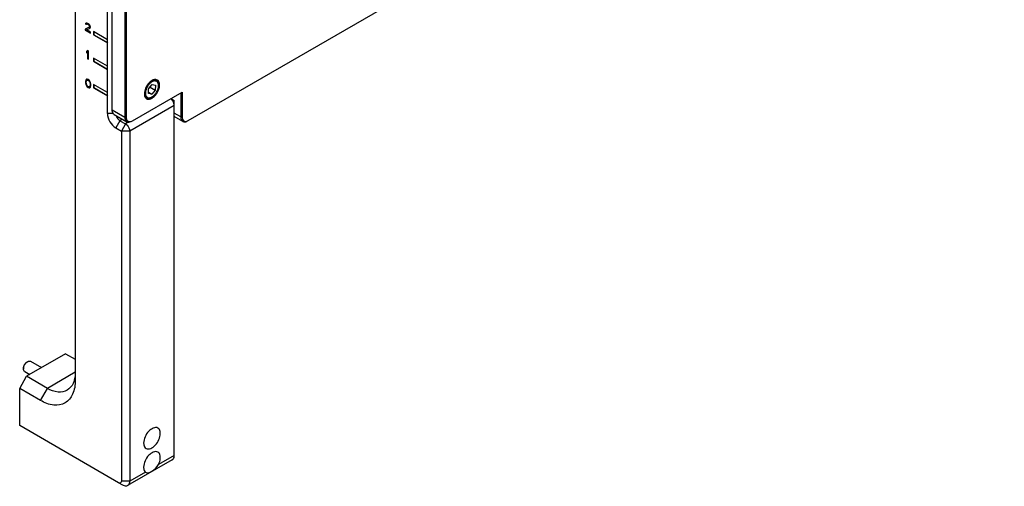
# Model space of a CAD drawing. Header units: inches. Extents: x 0 to 34, y 0 to 22.
# Tile 6 of 15: x 5.3 to 8.6, y 12.2 to 13.7. Entities that reach past the tile are written whole.
import ezdxf

# ---------------------------------------------------------------- set-up
doc = ezdxf.new("R2010")
doc.units = ezdxf.units.IN
doc.header["$LTSCALE"] = 1.87
doc.header["$MEASUREMENT"] = 0
doc.layers.get('0').update_dxf_attribs({"linetype": 'CONTINUOUS'})
doc.layers.add('02___PRT_ALL_AXES', color=7, linetype='CONTINUOUS')

msp = doc.modelspace()

# ---------------------------------------------------------------- linework, layer by layer
at = {"color": 7, "linetype": 'CONTINUOUS'}
for p, q in [((5.4711, 16.0286), (5.4711, 12.5088)), ((5.8489, 13.3759), (8.575, 14.95)), ((5.5788, 13.3994), (5.5788, 14.8138)), ((5.5948, 13.4114), (5.5948, 14.4293)), ((5.6365, 14.4052), (5.6365, 13.3873)), ((5.6412, 14.4052), (5.6412, 13.3873)), ((5.5181, 13.6873), (5.5045, 13.6809)), ((5.5055, 13.7003), (5.505, 13.6983)), ((5.505, 13.6983), (5.5059, 13.6988)), ((5.505, 13.6983), (5.5074, 13.6969)), ((5.5074, 13.7014), (5.5055, 13.7003)), ((5.5055, 13.7003), (5.5064, 13.7008)), ((5.5064, 13.7008), (5.5059, 13.6988)), ((5.5059, 13.6988), (5.5079, 13.6977)), ((5.5094, 13.7015), (5.5074, 13.7014)), ((5.5074, 13.6969), (5.5084, 13.698)), ((5.5084, 13.698), (5.5093, 13.6986)), ((5.5084, 13.698), (5.5098, 13.6983)), ((5.5127, 13.7001), (5.5094, 13.7015)), ((5.5098, 13.6983), (5.5108, 13.6989)), ((5.5098, 13.6983), (5.5123, 13.6975)), ((5.5099, 13.6987), (5.5108, 13.6989)), ((5.5108, 13.6989), (5.5132, 13.698)), ((5.5123, 13.6975), (5.5132, 13.698)), ((5.5123, 13.6975), (5.5142, 13.6964)), ((5.5147, 13.699), (5.5127, 13.7001)), ((5.5132, 13.698), (5.5151, 13.6969)), ((5.5142, 13.6964), (5.5151, 13.6969)), ((5.5142, 13.6964), (5.5166, 13.6944)), ((5.5176, 13.6967), (5.5147, 13.699)), ((5.5151, 13.6969), (5.5175, 13.695)), ((5.5166, 13.6944), (5.5175, 13.695)), ((5.5166, 13.6944), (5.5181, 13.6924)), ((5.5175, 13.695), (5.519, 13.693)), ((5.5195, 13.6945), (5.5176, 13.6967)), ((5.5181, 13.6924), (5.519, 13.693)), ((5.5181, 13.6924), (5.519, 13.6902)), ((5.519, 13.689), (5.5181, 13.6873)), ((5.5181, 13.6873), (5.5185, 13.6876)), ((5.519, 13.693), (5.52, 13.6907)), ((5.519, 13.6902), (5.52, 13.6907)), ((5.519, 13.6902), (5.519, 13.689)), ((5.52, 13.6896), (5.519, 13.6879)), ((5.519, 13.689), (5.52, 13.6896)), ((5.5214, 13.6911), (5.5195, 13.6945)), ((5.52, 13.6907), (5.52, 13.6896)), ((5.5205, 13.6842), (5.5214, 13.6854)), ((5.5219, 13.6885), (5.5214, 13.6911)), ((5.5214, 13.6854), (5.5219, 13.6874)), ((5.5219, 13.6874), (5.5219, 13.6885)), ((5.5045, 13.6809), (5.5045, 13.678)), ((5.5045, 13.678), (5.5055, 13.6786)), ((5.5045, 13.678), (5.5219, 13.668)), ((5.5055, 13.6809), (5.5055, 13.6786)), ((5.5055, 13.6786), (5.5219, 13.6691)), ((5.5084, 13.6787), (5.5205, 13.6842)), ((5.5084, 13.6787), (5.5093, 13.6792)), ((5.5219, 13.6708), (5.5084, 13.6787)), ((5.5219, 13.668), (5.5219, 13.6708)), ((5.5788, 13.6459), (5.5324, 13.6727)), ((5.5324, 13.6727), (5.5324, 13.662)), ((5.5324, 13.662), (5.5333, 13.6625)), ((5.5324, 13.662), (5.5788, 13.6352)), ((5.5333, 13.6721), (5.5333, 13.6625)), ((5.5333, 13.6625), (5.5788, 13.6362)), ((5.5792, 13.636), (5.5797, 13.6357)), ((5.5121, 13.6092), (5.5092, 13.6069)), ((5.5092, 13.6069), (5.5101, 13.6074)), ((5.5092, 13.6069), (5.5092, 13.6023)), ((5.5092, 13.6023), (5.5121, 13.6046)), ((5.5101, 13.6074), (5.5101, 13.6028)), ((5.515, 13.6075), (5.5121, 13.6092)), ((5.5121, 13.6046), (5.513, 13.6052)), ((5.5121, 13.6046), (5.5121, 13.5824)), ((5.513, 13.6052), (5.513, 13.5829)), ((5.515, 13.5807), (5.515, 13.6075)), ((5.5121, 13.5824), (5.513, 13.5829)), ((5.5121, 13.5824), (5.515, 13.5807)), ((5.513, 13.5829), (5.515, 13.5818)), ((5.5788, 13.5575), (5.5324, 13.5843)), ((5.5324, 13.5843), (5.5324, 13.5736)), ((5.5324, 13.5736), (5.5333, 13.5741)), ((5.5324, 13.5736), (5.5788, 13.5468)), ((5.5333, 13.5837), (5.5333, 13.5741)), ((5.5333, 13.5741), (5.5788, 13.5478)), ((5.5792, 13.5476), (5.5797, 13.5473)), ((5.5062, 13.5097), (5.5057, 13.5071)), ((5.5057, 13.5071), (5.5066, 13.5076)), ((5.5057, 13.5071), (5.5057, 13.502)), ((5.5057, 13.502), (5.5066, 13.5025)), ((5.5057, 13.502), (5.5062, 13.4989)), ((5.5067, 13.5111), (5.5062, 13.5097)), ((5.5062, 13.5097), (5.5071, 13.5102)), ((5.5062, 13.4989), (5.5071, 13.4994)), ((5.5062, 13.4989), (5.5067, 13.4969)), ((5.5071, 13.5102), (5.5066, 13.5076)), ((5.5066, 13.5076), (5.5066, 13.5025)), ((5.5066, 13.5025), (5.5071, 13.4994)), ((5.5076, 13.5128), (5.5067, 13.5111)), ((5.5067, 13.5111), (5.5076, 13.5116)), ((5.5067, 13.4969), (5.5076, 13.4974)), ((5.5067, 13.4969), (5.5076, 13.494)), ((5.5076, 13.5116), (5.5071, 13.5102)), ((5.5071, 13.4994), (5.5076, 13.4974)), ((5.5091, 13.5137), (5.5076, 13.5128)), ((5.5076, 13.5128), (5.5085, 13.5134)), ((5.5083, 13.5129), (5.5076, 13.5116)), ((5.5076, 13.4974), (5.5085, 13.4946)), ((5.5076, 13.494), (5.5085, 13.4946)), ((5.5076, 13.494), (5.5091, 13.4915)), ((5.5081, 13.5051), (5.5086, 13.5083)), ((5.5081, 13.5012), (5.5081, 13.5051)), ((5.5086, 13.4975), (5.5081, 13.5012)), ((5.5085, 13.4946), (5.51, 13.492)), ((5.5086, 13.5083), (5.5105, 13.5106)), ((5.5105, 13.4929), (5.5086, 13.4975)), ((5.5115, 13.514), (5.5091, 13.5137)), ((5.5091, 13.4915), (5.51, 13.492)), ((5.5091, 13.4915), (5.5115, 13.4884)), ((5.51, 13.492), (5.5124, 13.4889)), ((5.5105, 13.5106), (5.5114, 13.5111)), ((5.5105, 13.5106), (5.512, 13.5109)), ((5.512, 13.4909), (5.5105, 13.4929)), ((5.5144, 13.5129), (5.5115, 13.514)), ((5.5115, 13.4884), (5.5124, 13.4889)), ((5.5115, 13.4884), (5.5144, 13.4861)), ((5.512, 13.5109), (5.5129, 13.5114)), ((5.512, 13.5109), (5.5144, 13.5101)), ((5.5144, 13.489), (5.512, 13.4909)), ((5.5121, 13.5113), (5.5129, 13.5114)), ((5.5124, 13.4889), (5.5153, 13.4867)), ((5.5129, 13.5114), (5.5153, 13.5106)), ((5.5173, 13.5107), (5.5144, 13.5129)), ((5.5144, 13.5101), (5.5153, 13.5106)), ((5.5144, 13.5101), (5.5168, 13.5081)), ((5.5168, 13.4882), (5.5144, 13.489)), ((5.5153, 13.5106), (5.5177, 13.5086)), ((5.5168, 13.5081), (5.5177, 13.5086)), ((5.5168, 13.5081), (5.5183, 13.5061)), ((5.5183, 13.4885), (5.5168, 13.4882)), ((5.5197, 13.5076), (5.5173, 13.5107)), ((5.5177, 13.5086), (5.5192, 13.5067)), ((5.5183, 13.5061), (5.5192, 13.5067)), ((5.5183, 13.5061), (5.5202, 13.5016)), ((5.5202, 13.4908), (5.5183, 13.4885)), ((5.5183, 13.4885), (5.5192, 13.489)), ((5.5192, 13.5067), (5.5211, 13.5021)), ((5.5212, 13.505), (5.5197, 13.5076)), ((5.5202, 13.5016), (5.5211, 13.5021)), ((5.5202, 13.5016), (5.5207, 13.4979)), ((5.5207, 13.4939), (5.5202, 13.4908)), ((5.5202, 13.4908), (5.5211, 13.4913)), ((5.5207, 13.4979), (5.5216, 13.4984)), ((5.5207, 13.4979), (5.5207, 13.4939)), ((5.5207, 13.4939), (5.5216, 13.4944)), ((5.5211, 13.4913), (5.5208, 13.4909)), ((5.5211, 13.5021), (5.5216, 13.4984)), ((5.5216, 13.4944), (5.5211, 13.4913)), ((5.5221, 13.5022), (5.5212, 13.505)), ((5.5212, 13.4862), (5.5221, 13.4879)), ((5.5216, 13.4984), (5.5216, 13.4944)), ((5.5226, 13.5002), (5.5221, 13.5022)), ((5.5221, 13.4879), (5.5226, 13.4894)), ((5.5231, 13.4971), (5.5226, 13.5002)), ((5.5226, 13.4894), (5.5231, 13.4919)), ((5.5231, 13.4919), (5.5231, 13.4971)), ((5.5788, 13.4691), (5.5324, 13.4959)), ((5.5324, 13.4959), (5.5324, 13.4852)), ((5.5333, 13.4953), (5.5333, 13.4857)), ((5.7164, 13.4823), (5.7285, 13.4959)), ((5.7211, 13.4876), (5.7385, 13.4776)), ((5.7285, 13.4959), (5.7395, 13.4936)), ((5.7425, 13.5092), (5.737, 13.5123)), ((5.7395, 13.4936), (5.7385, 13.4776)), ((5.7493, 13.4925), (5.7493, 13.4941)), ((5.5144, 13.4861), (5.5153, 13.4867)), ((5.5144, 13.4861), (5.5173, 13.485)), ((5.5153, 13.4867), (5.5182, 13.4856)), ((5.5173, 13.485), (5.5182, 13.4856)), ((5.5173, 13.485), (5.5197, 13.4853)), ((5.5197, 13.4853), (5.5212, 13.4862)), ((5.5324, 13.4852), (5.5333, 13.4857)), ((5.5324, 13.4852), (5.5788, 13.4584)), ((5.5333, 13.4857), (5.5788, 13.4594)), ((5.5792, 13.4592), (5.5797, 13.4589)), ((5.6621, 13.3752), (5.828, 13.471)), ((5.7097, 13.4523), (5.7036, 13.4558)), ((5.7154, 13.4663), (5.7164, 13.4823)), ((5.7265, 13.4639), (5.7154, 13.4663)), ((5.7156, 13.4702), (5.7265, 13.4639)), ((5.7261, 13.454), (5.7275, 13.4548)), ((5.7385, 13.4776), (5.7265, 13.4639)), ((5.8234, 13.4684), (5.8234, 13.388)), ((5.828, 13.471), (5.828, 13.388)), ((5.8019, 13.4265), (5.653, 13.3405)), ((5.7903, 13.4493), (5.8019, 13.4426)), ((5.8019, 12.2583), (5.8019, 13.4426)), ((5.5985, 13.3994), (5.5788, 13.3994)), ((5.5948, 13.4114), (5.6365, 13.3873)), ((5.6016, 13.3963), (5.6433, 13.3722)), ((5.8234, 13.388), (5.8019, 13.4004)), ((5.8302, 13.373), (5.8019, 13.3893)), ((5.6205, 13.3753), (5.6066, 13.3512)), ((5.6292, 13.3804), (5.6205, 13.3753)), ((5.6205, 13.3753), (5.6391, 13.3646)), ((5.6391, 13.3646), (5.6252, 13.3405)), ((5.6412, 13.3873), (5.6365, 13.3873)), ((5.6502, 13.3711), (5.6391, 13.3646)), ((5.828, 13.388), (5.8234, 13.388)), ((5.6066, 13.3512), (5.6252, 13.3405)), ((5.653, 13.3405), (5.6252, 13.3405)), ((5.6252, 13.3405), (5.6252, 12.1723)), ((5.653, 13.3405), (5.653, 12.1723)), ((5.4391, 12.5975), (5.3087, 12.5222)), ((5.3099, 12.57), (5.3122, 12.5713)), ((5.31, 12.5699), (5.3122, 12.5713)), ((5.3221, 12.5723), (5.3588, 12.5511)), ((5.4391, 12.5975), (5.4711, 12.579)), ((5.2983, 12.5499), (5.2983, 12.5472)), ((5.2983, 12.5472), (5.2985, 12.5499)), ((5.3024, 12.5382), (5.3194, 12.5284)), ((5.4711, 12.5356), (5.3783, 12.482)), ((5.2855, 12.482), (5.3087, 12.5222)), ((5.3783, 12.482), (5.3087, 12.5222)), ((5.3551, 12.4418), (5.2855, 12.482)), ((5.2855, 12.3577), (5.2855, 12.482)), ((5.3551, 12.4418), (5.3783, 12.482)), ((5.6159, 12.167), (5.2855, 12.3577)), ((5.7951, 12.2433), (5.6462, 12.1573)), ((5.8019, 12.2583), (5.7494, 12.228)), ((5.653, 12.1723), (5.6252, 12.1723)), ((5.7056, 12.2027), (5.653, 12.1723)), ((5.7056, 12.2027), (5.7076, 12.2011)), ((5.6298, 12.1589), (5.6159, 12.167))]:
    msp.add_line(p, q, dxfattribs=at)
for centre, radius, start, end in [((5.7217, 13.4925), 0.0276, 359.9713, 3.3811), ((5.7136, 13.4787), 0.0276, 296.6205, 300.0287), ((5.3244, 12.551), 0.0238, 127.3074, 129.453)]:
    msp.add_arc(centre, radius, start, end, dxfattribs=at)
for points, knots in [([(5.7275, 13.5051), (5.7244, 13.5034), (5.7187, 13.4986), (5.7119, 13.4895), (5.7072, 13.4791), (5.7055, 13.4702), (5.7058, 13.4637), (5.7068, 13.4595), (5.7086, 13.4561), (5.7112, 13.4536), (5.7144, 13.452), (5.7181, 13.4516), (5.7221, 13.4523), (5.7247, 13.4533), (5.726, 13.454)], [0, 0, 0, 0, 0.138047, 0.290961, 0.444525, 0.58432, 0.645922, 0.701241, 0.750938, 0.796873, 0.841963, 0.889403, 0.941655, 1, 1, 1, 1]), ([(5.7425, 13.5092), (5.7414, 13.5098), (5.7389, 13.5107), (5.7348, 13.5108), (5.7304, 13.5097), (5.7275, 13.5084), (5.7261, 13.5075)], [0, 0, 0, 0, 0.217767, 0.450947, 0.710185, 1, 1, 1, 1]), ([(5.7492, 13.4942), (5.7491, 13.4956), (5.7488, 13.4984), (5.7474, 13.5021), (5.7453, 13.505), (5.7424, 13.5071), (5.7391, 13.5081), (5.7353, 13.5081), (5.7314, 13.5071), (5.7288, 13.5059), (5.7275, 13.5051)], [0, 0, 0, 0, 0.141217, 0.268012, 0.383226, 0.492429, 0.602971, 0.721779, 0.853484, 1, 1, 1, 1]), ([(5.7275, 13.4548), (5.7306, 13.4565), (5.7364, 13.4615), (5.7433, 13.4708), (5.7479, 13.4814), (5.7493, 13.489), (5.7493, 13.4925)], [0, 0, 0, 0, 0.23722, 0.500004, 0.762786, 1, 1, 1, 1]), ([(5.7493, 13.4941), (5.7493, 13.4958), (5.749, 13.499), (5.7477, 13.5033), (5.7456, 13.5068), (5.7436, 13.5085), (5.7425, 13.5092)], [0, 0, 0, 0, 0.289799, 0.549048, 0.782227, 1, 1, 1, 1]), ([(5.7097, 13.4523), (5.7108, 13.4517), (5.7132, 13.4508), (5.7174, 13.4507), (5.7218, 13.4518), (5.7246, 13.4531), (5.7261, 13.454)], [0, 0, 0, 0, 0.217767, 0.450947, 0.710185, 1, 1, 1, 1]), ([(5.8019, 13.4265), (5.8019, 13.4286), (5.8005, 13.4372), (5.7953, 13.4453), (5.79, 13.4493)], [0, 0, 0, 0, 0.236039, 1, 1, 1, 1]), ([(5.5788, 13.3994), (5.5788, 13.3899), (5.5853, 13.3711), (5.5983, 13.356), (5.6066, 13.3512)], [0, 0, 0, 0, 0.499994, 1, 1, 1, 1]), ([(5.6016, 13.3963), (5.6005, 13.397), (5.5961, 13.4007), (5.5948, 13.407), (5.5948, 13.4114)], [0, 0, 0, 0, 0.220938, 1, 1, 1, 1]), ([(5.6076, 13.3928), (5.6092, 13.3874), (5.6132, 13.3807), (5.6191, 13.3762), (5.6205, 13.3753)], [0, 0, 0, 0, 0.769174, 1, 1, 1, 1]), ([(5.6365, 13.3873), (5.6365, 13.3856), (5.6369, 13.38), (5.6399, 13.3742), (5.6433, 13.3722)], [0, 0, 0, 0, 0.295353, 1, 1, 1, 1]), ([(5.6391, 13.3646), (5.6411, 13.3635), (5.6483, 13.3573), (5.653, 13.3477), (5.653, 13.3405)], [0, 0, 0, 0, 0.240699, 1, 1, 1, 1]), ([(5.6422, 13.3804), (5.6425, 13.3794), (5.644, 13.376), (5.6472, 13.3734), (5.6498, 13.3727)], [0, 0, 0, 0, 0.275354, 1, 1, 1, 1]), ([(5.6433, 13.3722), (5.6444, 13.3716), (5.6498, 13.3696), (5.6559, 13.3717), (5.6597, 13.3739)], [0, 0, 0, 0, 0.220932, 1, 1, 1, 1]), ([(5.6498, 13.3727), (5.6507, 13.3725), (5.6549, 13.372), (5.6592, 13.3736), (5.6621, 13.3752)], [0, 0, 0, 0, 0.221508, 1, 1, 1, 1]), ([(5.8234, 13.388), (5.8234, 13.3863), (5.8238, 13.3808), (5.8268, 13.375), (5.8302, 13.373)], [0, 0, 0, 0, 0.295353, 1, 1, 1, 1]), ([(5.8291, 13.3811), (5.8294, 13.3802), (5.8308, 13.3768), (5.8341, 13.3741), (5.8366, 13.3735)], [0, 0, 0, 0, 0.275349, 1, 1, 1, 1]), ([(5.8302, 13.373), (5.8313, 13.3724), (5.8367, 13.3704), (5.8428, 13.3724), (5.8466, 13.3746)], [0, 0, 0, 0, 0.220933, 1, 1, 1, 1]), ([(5.8366, 13.3735), (5.8376, 13.3732), (5.8418, 13.3727), (5.8461, 13.3743), (5.8489, 13.3759)], [0, 0, 0, 0, 0.22151, 1, 1, 1, 1]), ([(5.2983, 12.5499), (5.2983, 12.5518), (5.299, 12.5558), (5.3015, 12.5615), (5.3051, 12.5664), (5.3082, 12.5691), (5.3099, 12.57)], [0, 0, 0, 0, 0.237214, 0.499993, 0.762771, 1, 1, 1, 1]), ([(5.2985, 12.5499), (5.2989, 12.5536), (5.3016, 12.5608), (5.3064, 12.5669), (5.3093, 12.5693)], [0, 0, 0, 0, 0.497386, 1, 1, 1, 1]), ([(5.3122, 12.5713), (5.3138, 12.5723), (5.3171, 12.5736), (5.3207, 12.5731), (5.3221, 12.5723)], [0, 0, 0, 0, 0.550764, 1, 1, 1, 1]), ([(5.3024, 12.5382), (5.301, 12.539), (5.2987, 12.5419), (5.2983, 12.5454), (5.2983, 12.5472)], [0, 0, 0, 0, 0.44925, 1, 1, 1, 1]), ([(5.4711, 12.5356), (5.4711, 12.5333), (5.4709, 12.5246), (5.4696, 12.5159), (5.468, 12.5097)], [0, 0, 0, 0, 0.263337, 1, 1, 1, 1]), ([(5.4711, 12.5088), (5.4711, 12.4931), (5.4673, 12.464), (5.4397, 12.4293), (5.3958, 12.4227), (5.3687, 12.434), (5.3551, 12.4418)], [0, 0, 0, 0, 0.275376, 0.499989, 0.724608, 1, 1, 1, 1]), ([(5.468, 12.5097), (5.467, 12.5059), (5.4624, 12.4926), (5.4528, 12.4806), (5.4439, 12.4755)], [0, 0, 0, 0, 0.276043, 1, 1, 1, 1]), ([(5.4439, 12.4755), (5.4351, 12.4704), (5.4109, 12.4667), (5.3892, 12.4757), (5.3783, 12.482)], [0, 0, 0, 0, 0.449207, 1, 1, 1, 1]), ([(5.7494, 12.228), (5.7503, 12.2299), (5.7535, 12.2373), (5.7553, 12.2453), (5.7553, 12.2512)], [0, 0, 0, 0, 0.26699, 1, 1, 1, 1]), ([(5.7951, 12.2433), (5.7962, 12.2439), (5.8007, 12.2476), (5.8019, 12.2539), (5.8019, 12.2583)], [0, 0, 0, 0, 0.220937, 1, 1, 1, 1]), ([(5.6996, 12.2191), (5.6996, 12.2174), (5.7, 12.2115), (5.7024, 12.2055), (5.7056, 12.2027)], [0, 0, 0, 0, 0.288117, 1, 1, 1, 1]), ([(5.7076, 12.2011), (5.7133, 12.1979), (5.732, 12.2079), (5.7447, 12.2184), (5.7494, 12.228)], [0, 0, 0, 0, 0.377837, 1, 1, 1, 1]), ([(5.6252, 12.1723), (5.6252, 12.1701), (5.6234, 12.1646), (5.6178, 12.1659), (5.6159, 12.167)], [0, 0, 0, 0, 0.499987, 1, 1, 1, 1]), ([(5.653, 12.1723), (5.653, 12.1707), (5.6526, 12.1651), (5.6496, 12.1593), (5.6462, 12.1573)], [0, 0, 0, 0, 0.295353, 1, 1, 1, 1]), ([(5.6462, 12.1573), (5.6451, 12.1567), (5.6397, 12.1547), (5.6336, 12.1567), (5.6298, 12.1589)], [0, 0, 0, 0, 0.220932, 1, 1, 1, 1])]:
    msp.add_open_spline(points, degree=3, knots=knots, dxfattribs=at)
for points in [[(5.6412, 13.3873), (5.6412, 13.3849), (5.6415, 13.3826), (5.6422, 13.3804)], [(5.828, 13.388), (5.828, 13.3857), (5.8283, 13.3833), (5.8291, 13.3811)]]:
    msp.add_open_spline(points, degree=3, dxfattribs=at)
at = {"layer": '02___PRT_ALL_AXES', "color": 7, "linetype": 'CONTINUOUS'}
for centre, radius, start, end in [((5.7395, 13.5007), 0.0121, 51.3972, 60.1022), ((5.7156, 13.4593), 0.0123, 226.4375, 240.0286)]:
    msp.add_arc(centre, radius, start, end, dxfattribs=at)
for points, knots in [([(5.7213, 13.505), (5.7126, 13.4975), (5.7042, 13.4836), (5.702, 13.4687), (5.702, 13.4652)], [0, 0, 0, 0, 0.766445, 1, 1, 1, 1]), ([(5.7402, 13.5128), (5.7388, 13.513), (5.7317, 13.5125), (5.7254, 13.5085), (5.7213, 13.505)], [0, 0, 0, 0, 0.214056, 1, 1, 1, 1]), ([(5.753, 13.4947), (5.753, 13.4963), (5.7526, 13.5019), (5.7501, 13.5077), (5.747, 13.5102)], [0, 0, 0, 0, 0.290123, 1, 1, 1, 1]), ([(5.702, 13.4652), (5.702, 13.4637), (5.7023, 13.4584), (5.7044, 13.453), (5.7071, 13.4504)], [0, 0, 0, 0, 0.287002, 1, 1, 1, 1]), ([(5.7319, 13.4535), (5.7342, 13.4553), (5.743, 13.4637), (5.7491, 13.4748), (5.7515, 13.4837)], [0, 0, 0, 0, 0.240195, 1, 1, 1, 1]), ([(5.7094, 13.4487), (5.7109, 13.4478), (5.7187, 13.4454), (5.727, 13.4496), (5.7319, 13.4535)], [0, 0, 0, 0, 0.21218, 1, 1, 1, 1]), ([(5.7471, 12.3496), (5.7379, 12.3549), (5.7161, 12.3419), (5.7038, 12.3212), (5.6996, 12.3065), (5.6996, 12.2994)], [0, 0, 0, 0, 0.422705, 0.722437, 1, 1, 1, 1]), ([(5.7553, 12.3316), (5.7553, 12.3336), (5.7549, 12.3402), (5.7513, 12.3472), (5.7471, 12.3496)], [0, 0, 0, 0, 0.295246, 1, 1, 1, 1]), ([(5.7078, 12.2814), (5.7171, 12.2761), (5.7388, 12.2891), (5.7511, 12.3098), (5.7553, 12.3246), (5.7553, 12.3316)], [0, 0, 0, 0, 0.422705, 0.722437, 1, 1, 1, 1]), ([(5.6996, 12.2994), (5.6996, 12.2974), (5.7001, 12.2908), (5.7037, 12.2838), (5.7078, 12.2814)], [0, 0, 0, 0, 0.295246, 1, 1, 1, 1]), ([(5.7471, 12.2692), (5.7379, 12.2746), (5.7161, 12.2616), (5.7038, 12.2408), (5.6996, 12.2261), (5.6996, 12.2191)], [0, 0, 0, 0, 0.422705, 0.722437, 1, 1, 1, 1]), ([(5.7553, 12.2512), (5.7553, 12.2532), (5.7549, 12.2599), (5.7513, 12.2669), (5.7471, 12.2692)], [0, 0, 0, 0, 0.295246, 1, 1, 1, 1])]:
    msp.add_open_spline(points, degree=3, knots=knots, dxfattribs=at)
for points in [[(5.7455, 13.5112), (5.7439, 13.5121), (5.7421, 13.5127), (5.7402, 13.5128)], [(5.7515, 13.4837), (5.7524, 13.4873), (5.753, 13.491), (5.753, 13.4947)]]:
    msp.add_open_spline(points, degree=3, dxfattribs=at)

doc.saveas('drawing.dxf')
